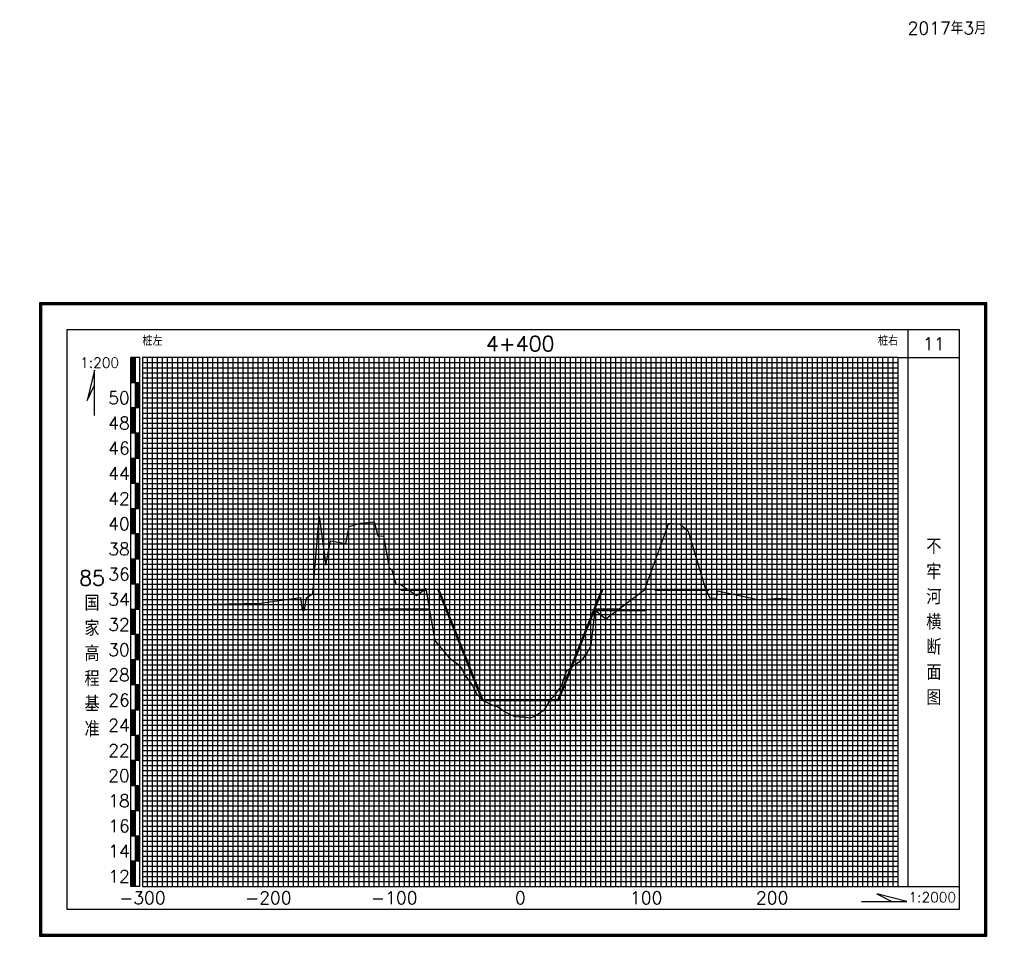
# Model space of a CAD drawing. Header units: millimetres. Extents: x 306 to 3216, y -6574 to 1225.
# Tile 23 of 27: x 545 to 936, y 240 to 604. Entities that reach past the tile are written whole.
import ezdxf
from ezdxf.enums import TextEntityAlignment as Align

# ---------------------------------------------------------------- set-up
doc = ezdxf.new("R2010")
doc.units = ezdxf.units.MM
doc.linetypes.add('DASHEDX2', pattern=[38.1, 25.4, -12.7])
for name, color, linetype in [('10mm线', 1, 'Continuous'), ('2mm线', 8, 'Continuous'), ('50mm线', 255, 'Continuous'), ('图副注记', 255, 'Continuous'), ('图框', 90, 'Continuous'), ('断面', 255, 'Continuous')]:
    doc.layers.add(name, color=color, linetype=linetype)
doc.layers.add('河道设计断面', color=6, linetype='DASHEDX2', lineweight=50)
doc.layers.add('滩面', color=90, linetype='Continuous', lineweight=50)
doc.styles.get("Standard").update_dxf_attribs({"font": 'txt.shx', "bigfont": 'hztxt.shx'})

msp = doc.modelspace()

# ---------------------------------------------------------------- linework, layer by layer
at = {"layer": '10mm线'}
for p, q in [((604.12, 259.73), (604.12, 469.73)), ((614.12, 259.73), (614.12, 469.73)), ((624.12, 259.73), (624.12, 469.73)), ((634.12, 259.73), (634.12, 469.73)), ((654.12, 259.73), (654.12, 469.73)), ((664.12, 259.73), (664.12, 469.73)), ((674.12, 259.73), (674.12, 469.73)), ((684.12, 259.73), (684.12, 469.73)), ((704.12, 259.73), (704.12, 469.73)), ((714.12, 259.73), (714.12, 469.73)), ((724.12, 259.73), (724.12, 469.73)), ((734.12, 259.73), (734.12, 469.73)), ((754.12, 259.73), (754.12, 469.73)), ((764.12, 259.73), (764.12, 469.73)), ((774.12, 259.73), (774.12, 469.73)), ((784.12, 259.73), (784.12, 469.73)), ((804.12, 259.73), (804.12, 469.73)), ((814.12, 259.73), (814.12, 469.73)), ((824.12, 259.73), (824.12, 469.73)), ((834.12, 259.73), (834.12, 469.73)), ((854.12, 259.73), (854.12, 469.73)), ((864.12, 259.73), (864.12, 469.73)), ((874.12, 259.73), (874.12, 469.73)), ((884.12, 259.73), (884.12, 469.73)), ((594.12, 459.73), (894.12, 459.73)), ((594.12, 449.73), (894.12, 449.73)), ((594.12, 439.73), (894.12, 439.73)), ((594.12, 429.73), (894.12, 429.73)), ((594.12, 419.73), (894.12, 419.73)), ((594.12, 409.73), (894.12, 409.73)), ((594.12, 399.73), (894.12, 399.73)), ((594.12, 389.73), (894.12, 389.73)), ((594.12, 379.73), (894.12, 379.73)), ((594.12, 369.73), (894.12, 369.73)), ((594.12, 359.73), (894.12, 359.73)), ((594.12, 349.73), (894.12, 349.73)), ((594.12, 339.73), (894.12, 339.73)), ((594.12, 329.73), (894.12, 329.73)), ((594.12, 319.73), (894.12, 319.73)), ((594.12, 309.73), (894.12, 309.73)), ((594.12, 299.73), (894.12, 299.73)), ((594.12, 289.73), (894.12, 289.73)), ((594.12, 279.73), (894.12, 279.73)), ((594.12, 269.73), (894.12, 269.73))]:
    msp.add_line(p, q, dxfattribs=at)
at = {"layer": '2mm线'}
for p, q in [((596.12, 259.73), (596.12, 469.73)), ((598.12, 259.73), (598.12, 469.73)), ((600.12, 259.73), (600.12, 469.73)), ((602.12, 259.73), (602.12, 469.73)), ((606.12, 259.73), (606.12, 469.73)), ((608.12, 259.73), (608.12, 469.73)), ((610.12, 259.73), (610.12, 469.73)), ((612.12, 259.73), (612.12, 469.73)), ((616.12, 259.73), (616.12, 469.73)), ((618.12, 259.73), (618.12, 469.73)), ((620.12, 259.73), (620.12, 469.73)), ((622.12, 259.73), (622.12, 469.73)), ((626.12, 259.73), (626.12, 469.73)), ((628.12, 259.73), (628.12, 469.73)), ((630.12, 259.73), (630.12, 469.73)), ((632.12, 259.73), (632.12, 469.73)), ((636.12, 259.73), (636.12, 469.73)), ((638.12, 259.73), (638.12, 469.73)), ((640.12, 259.73), (640.12, 469.73)), ((642.12, 259.73), (642.12, 469.73)), ((646.12, 259.73), (646.12, 469.73)), ((648.12, 259.73), (648.12, 469.73)), ((650.12, 259.73), (650.12, 469.73)), ((652.12, 259.73), (652.12, 469.73)), ((656.12, 259.73), (656.12, 469.73)), ((658.12, 259.73), (658.12, 469.73)), ((660.12, 259.73), (660.12, 469.73)), ((662.12, 259.73), (662.12, 469.73)), ((666.12, 259.73), (666.12, 469.73)), ((668.12, 259.73), (668.12, 469.73)), ((670.12, 259.73), (670.12, 469.73)), ((672.12, 259.73), (672.12, 469.73)), ((676.12, 259.73), (676.12, 469.73)), ((678.12, 259.73), (678.12, 469.73)), ((680.12, 259.73), (680.12, 469.73)), ((682.12, 259.73), (682.12, 469.73)), ((686.12, 259.73), (686.12, 469.73)), ((688.12, 259.73), (688.12, 469.73)), ((690.12, 259.73), (690.12, 469.73)), ((692.12, 259.73), (692.12, 469.73)), ((696.12, 259.73), (696.12, 469.73)), ((698.12, 259.73), (698.12, 469.73)), ((700.12, 259.73), (700.12, 469.73)), ((702.12, 259.73), (702.12, 469.73)), ((706.12, 259.73), (706.12, 469.73)), ((708.12, 259.73), (708.12, 469.73)), ((710.12, 259.73), (710.12, 469.73)), ((712.12, 259.73), (712.12, 469.73)), ((716.12, 259.73), (716.12, 469.73)), ((718.12, 259.73), (718.12, 469.73)), ((720.12, 259.73), (720.12, 469.73)), ((722.12, 259.73), (722.12, 469.73)), ((726.12, 259.73), (726.12, 469.73)), ((728.12, 259.73), (728.12, 469.73)), ((730.12, 259.73), (730.12, 469.73)), ((732.12, 259.73), (732.12, 469.73)), ((736.12, 259.73), (736.12, 469.73)), ((738.12, 259.73), (738.12, 469.73)), ((740.12, 259.73), (740.12, 469.73)), ((742.12, 259.73), (742.12, 469.73)), ((746.12, 259.73), (746.12, 469.73)), ((748.12, 259.73), (748.12, 469.73)), ((750.12, 259.73), (750.12, 469.73)), ((752.12, 259.73), (752.12, 469.73)), ((756.12, 259.73), (756.12, 469.73)), ((758.12, 259.73), (758.12, 469.73)), ((760.12, 259.73), (760.12, 469.73)), ((762.12, 259.73), (762.12, 469.73)), ((766.12, 259.73), (766.12, 469.73)), ((768.12, 259.73), (768.12, 469.73)), ((770.12, 259.73), (770.12, 469.73)), ((772.12, 259.73), (772.12, 469.73)), ((776.12, 259.73), (776.12, 469.73)), ((778.12, 259.73), (778.12, 469.73)), ((780.12, 259.73), (780.12, 469.73)), ((782.12, 259.73), (782.12, 469.73)), ((786.12, 259.73), (786.12, 469.73)), ((788.12, 259.73), (788.12, 469.73)), ((790.12, 259.73), (790.12, 469.73)), ((792.12, 259.73), (792.12, 469.73)), ((796.12, 259.73), (796.12, 469.73)), ((798.12, 259.73), (798.12, 469.73)), ((800.12, 259.73), (800.12, 469.73)), ((802.12, 259.73), (802.12, 469.73)), ((806.12, 259.73), (806.12, 469.73)), ((808.12, 259.73), (808.12, 469.73)), ((810.12, 259.73), (810.12, 469.73)), ((812.12, 259.73), (812.12, 469.73)), ((816.12, 259.73), (816.12, 469.73)), ((818.12, 259.73), (818.12, 469.73)), ((820.12, 259.73), (820.12, 469.73)), ((822.12, 259.73), (822.12, 469.73)), ((826.12, 259.73), (826.12, 469.73)), ((828.12, 259.73), (828.12, 469.73)), ((830.12, 259.73), (830.12, 469.73)), ((832.12, 259.73), (832.12, 469.73)), ((836.12, 259.73), (836.12, 469.73)), ((838.12, 259.73), (838.12, 469.73)), ((840.12, 259.73), (840.12, 469.73)), ((842.12, 259.73), (842.12, 469.73)), ((846.12, 259.73), (846.12, 469.73)), ((848.12, 259.73), (848.12, 469.73)), ((850.12, 259.73), (850.12, 469.73)), ((852.12, 259.73), (852.12, 469.73)), ((856.12, 259.73), (856.12, 469.73)), ((858.12, 259.73), (858.12, 469.73)), ((860.12, 259.73), (860.12, 469.73)), ((862.12, 259.73), (862.12, 469.73)), ((866.12, 259.73), (866.12, 469.73)), ((868.12, 259.73), (868.12, 469.73)), ((870.12, 259.73), (870.12, 469.73)), ((872.12, 259.73), (872.12, 469.73)), ((876.12, 259.73), (876.12, 469.73)), ((878.12, 259.73), (878.12, 469.73)), ((880.12, 259.73), (880.12, 469.73)), ((882.12, 259.73), (882.12, 469.73)), ((886.12, 259.73), (886.12, 469.73)), ((888.12, 259.73), (888.12, 469.73)), ((890.12, 259.73), (890.12, 469.73)), ((892.12, 259.73), (892.12, 469.73)), ((594.12, 467.73), (894.12, 467.73)), ((594.12, 465.73), (894.12, 465.73)), ((594.12, 463.73), (894.12, 463.73)), ((594.12, 461.73), (894.12, 461.73)), ((594.12, 457.73), (894.12, 457.73)), ((594.12, 455.73), (894.12, 455.73)), ((594.12, 453.73), (894.12, 453.73)), ((594.12, 451.73), (894.12, 451.73)), ((594.12, 447.73), (894.12, 447.73)), ((594.12, 445.73), (894.12, 445.73)), ((594.12, 443.73), (894.12, 443.73)), ((594.12, 441.73), (894.12, 441.73)), ((594.12, 437.73), (894.12, 437.73)), ((594.12, 435.73), (894.12, 435.73)), ((594.12, 433.73), (894.12, 433.73)), ((594.12, 431.73), (894.12, 431.73)), ((594.12, 427.73), (894.12, 427.73)), ((594.12, 425.73), (894.12, 425.73)), ((594.12, 423.73), (894.12, 423.73)), ((594.12, 421.73), (894.12, 421.73)), ((594.12, 417.73), (894.12, 417.73)), ((594.12, 415.73), (894.12, 415.73)), ((594.12, 413.73), (894.12, 413.73)), ((594.12, 411.73), (894.12, 411.73)), ((594.12, 407.73), (894.12, 407.73)), ((594.12, 405.73), (894.12, 405.73)), ((594.12, 403.73), (894.12, 403.73)), ((594.12, 401.73), (894.12, 401.73)), ((594.12, 397.73), (894.12, 397.73)), ((594.12, 395.73), (894.12, 395.73)), ((594.12, 393.73), (894.12, 393.73)), ((594.12, 391.73), (894.12, 391.73)), ((594.12, 387.73), (894.12, 387.73)), ((594.12, 385.73), (894.12, 385.73)), ((594.12, 383.73), (894.12, 383.73)), ((594.12, 381.73), (894.12, 381.73)), ((594.12, 377.73), (894.12, 377.73)), ((594.12, 375.73), (894.12, 375.73)), ((594.12, 373.73), (894.12, 373.73)), ((594.12, 371.73), (894.12, 371.73)), ((594.12, 367.73), (894.12, 367.73)), ((594.12, 365.73), (894.12, 365.73)), ((594.12, 363.73), (894.12, 363.73)), ((594.12, 361.73), (894.12, 361.73)), ((594.12, 357.73), (894.12, 357.73)), ((594.12, 355.73), (894.12, 355.73)), ((594.12, 353.73), (894.12, 353.73)), ((594.12, 351.73), (894.12, 351.73)), ((594.12, 347.73), (894.12, 347.73)), ((594.12, 345.73), (894.12, 345.73)), ((594.12, 343.73), (894.12, 343.73)), ((594.12, 341.73), (894.12, 341.73)), ((594.12, 337.73), (894.12, 337.73)), ((594.12, 335.73), (894.12, 335.73)), ((594.12, 333.73), (894.12, 333.73)), ((594.12, 331.73), (894.12, 331.73)), ((594.12, 327.73), (894.12, 327.73)), ((594.12, 325.73), (894.12, 325.73)), ((594.12, 323.73), (894.12, 323.73)), ((594.12, 321.73), (894.12, 321.73)), ((594.12, 317.73), (894.12, 317.73)), ((594.12, 315.73), (894.12, 315.73)), ((594.12, 313.73), (894.12, 313.73)), ((594.12, 311.73), (894.12, 311.73)), ((594.12, 307.73), (894.12, 307.73)), ((594.12, 305.73), (894.12, 305.73)), ((594.12, 303.73), (894.12, 303.73)), ((594.12, 301.73), (894.12, 301.73)), ((594.12, 297.73), (894.12, 297.73)), ((594.12, 295.73), (894.12, 295.73)), ((594.12, 293.73), (894.12, 293.73)), ((594.12, 291.73), (894.12, 291.73)), ((594.12, 287.73), (894.12, 287.73)), ((594.12, 285.73), (894.12, 285.73)), ((594.12, 283.73), (894.12, 283.73)), ((594.12, 281.73), (894.12, 281.73)), ((594.12, 277.73), (894.12, 277.73)), ((594.12, 275.73), (894.12, 275.73)), ((594.12, 273.73), (894.12, 273.73)), ((594.12, 271.73), (894.12, 271.73)), ((594.12, 267.73), (894.12, 267.73)), ((594.12, 265.73), (894.12, 265.73)), ((594.12, 263.73), (894.12, 263.73)), ((594.12, 261.73), (894.12, 261.73))]:
    msp.add_line(p, q, dxfattribs=at)
at = {"layer": '50mm线'}
for p, q in [((644.12, 259.73), (644.12, 469.73)), ((694.12, 259.73), (694.12, 469.73)), ((744.12, 259.73), (744.12, 469.73)), ((794.12, 259.73), (794.12, 469.73)), ((844.12, 259.73), (844.12, 469.73))]:
    msp.add_line(p, q, dxfattribs=at)
msp.add_lwpolyline([(594.12, 259.73), (894.12, 259.73), (894.12, 469.73), (594.12, 469.73)], close=True, dxfattribs=at)
at = {"layer": '图副注记'}
for p, q in [((589.52, 259.73), (589.52, 469.73)), ((593.12, 469.73), (589.52, 469.73)), ((589.62, 459.73), (589.62, 469.73)), ((589.72, 459.73), (589.72, 469.73)), ((589.82, 459.73), (589.82, 469.73)), ((589.92, 459.73), (589.92, 469.73)), ((590.02, 459.73), (590.02, 469.73)), ((590.12, 459.73), (590.12, 469.73)), ((590.22, 459.73), (590.22, 469.73)), ((590.32, 459.73), (590.32, 469.73)), ((590.42, 459.73), (590.42, 469.73)), ((590.52, 459.73), (590.52, 469.73)), ((590.62, 459.73), (590.62, 469.73)), ((590.72, 459.73), (590.72, 469.73)), ((590.82, 459.73), (590.82, 469.73)), ((590.92, 459.73), (590.92, 469.73)), ((591.02, 459.73), (591.02, 469.73)), ((591.12, 459.73), (591.12, 469.73)), ((591.22, 459.73), (591.22, 469.73)), ((591.32, 259.73), (591.32, 469.73)), ((593.12, 259.73), (593.12, 469.73)), ((593.12, 459.73), (589.52, 459.73)), ((591.42, 449.73), (591.42, 459.73)), ((591.52, 449.73), (591.52, 459.73)), ((591.62, 449.73), (591.62, 459.73)), ((591.72, 449.73), (591.72, 459.73)), ((591.82, 449.73), (591.82, 459.73)), ((591.92, 449.73), (591.92, 459.73)), ((592.02, 449.73), (592.02, 459.73)), ((592.12, 449.73), (592.12, 459.73)), ((592.22, 449.73), (592.22, 459.73)), ((592.32, 449.73), (592.32, 459.73)), ((592.42, 449.73), (592.42, 459.73)), ((592.52, 449.73), (592.52, 459.73)), ((592.62, 449.73), (592.62, 459.73)), ((592.72, 449.73), (592.72, 459.73)), ((592.82, 449.73), (592.82, 459.73)), ((592.92, 449.73), (592.92, 459.73)), ((593.02, 449.73), (593.02, 459.73)), ((593.12, 449.73), (589.52, 449.73)), ((589.62, 439.73), (589.62, 449.73)), ((589.72, 439.73), (589.72, 449.73)), ((589.82, 439.73), (589.82, 449.73)), ((589.92, 439.73), (589.92, 449.73)), ((590.02, 439.73), (590.02, 449.73)), ((590.12, 439.73), (590.12, 449.73)), ((590.22, 439.73), (590.22, 449.73)), ((590.32, 439.73), (590.32, 449.73)), ((590.42, 439.73), (590.42, 449.73)), ((590.52, 439.73), (590.52, 449.73)), ((590.62, 439.73), (590.62, 449.73)), ((590.72, 439.73), (590.72, 449.73)), ((590.82, 439.73), (590.82, 449.73)), ((590.92, 439.73), (590.92, 449.73)), ((591.02, 439.73), (591.02, 449.73)), ((591.12, 439.73), (591.12, 449.73)), ((591.22, 439.73), (591.22, 449.73)), ((593.12, 439.73), (589.52, 439.73)), ((591.42, 429.73), (591.42, 439.73)), ((591.52, 429.73), (591.52, 439.73)), ((591.62, 429.73), (591.62, 439.73)), ((591.72, 429.73), (591.72, 439.73)), ((591.82, 429.73), (591.82, 439.73)), ((591.92, 429.73), (591.92, 439.73)), ((592.02, 429.73), (592.02, 439.73)), ((592.12, 429.73), (592.12, 439.73)), ((592.22, 429.73), (592.22, 439.73)), ((592.32, 429.73), (592.32, 439.73)), ((592.42, 429.73), (592.42, 439.73)), ((592.52, 429.73), (592.52, 439.73)), ((592.62, 429.73), (592.62, 439.73)), ((592.72, 429.73), (592.72, 439.73)), ((592.82, 429.73), (592.82, 439.73)), ((592.92, 429.73), (592.92, 439.73)), ((593.02, 429.73), (593.02, 439.73)), ((593.12, 429.73), (589.52, 429.73)), ((589.62, 419.73), (589.62, 429.73)), ((589.72, 419.73), (589.72, 429.73)), ((589.82, 419.73), (589.82, 429.73)), ((589.92, 419.73), (589.92, 429.73)), ((590.02, 419.73), (590.02, 429.73)), ((590.12, 419.73), (590.12, 429.73)), ((590.22, 419.73), (590.22, 429.73)), ((590.32, 419.73), (590.32, 429.73)), ((590.42, 419.73), (590.42, 429.73)), ((590.52, 419.73), (590.52, 429.73)), ((590.62, 419.73), (590.62, 429.73)), ((590.72, 419.73), (590.72, 429.73)), ((590.82, 419.73), (590.82, 429.73)), ((590.92, 419.73), (590.92, 429.73)), ((591.02, 419.73), (591.02, 429.73)), ((591.12, 419.73), (591.12, 429.73)), ((591.22, 419.73), (591.22, 429.73)), ((593.12, 419.73), (589.52, 419.73)), ((591.42, 409.73), (591.42, 419.73)), ((591.52, 409.73), (591.52, 419.73)), ((591.62, 409.73), (591.62, 419.73)), ((591.72, 409.73), (591.72, 419.73)), ((591.82, 409.73), (591.82, 419.73)), ((591.92, 409.73), (591.92, 419.73)), ((592.02, 409.73), (592.02, 419.73)), ((592.12, 409.73), (592.12, 419.73)), ((592.22, 409.73), (592.22, 419.73)), ((592.32, 409.73), (592.32, 419.73)), ((592.42, 409.73), (592.42, 419.73)), ((592.52, 409.73), (592.52, 419.73)), ((592.62, 409.73), (592.62, 419.73)), ((592.72, 409.73), (592.72, 419.73)), ((592.82, 409.73), (592.82, 419.73)), ((592.92, 409.73), (592.92, 419.73)), ((593.02, 409.73), (593.02, 419.73)), ((593.12, 409.73), (589.52, 409.73)), ((589.62, 399.73), (589.62, 409.73)), ((589.72, 399.73), (589.72, 409.73)), ((589.82, 399.73), (589.82, 409.73)), ((589.92, 399.73), (589.92, 409.73)), ((590.02, 399.73), (590.02, 409.73)), ((590.12, 399.73), (590.12, 409.73)), ((590.22, 399.73), (590.22, 409.73)), ((590.32, 399.73), (590.32, 409.73)), ((590.42, 399.73), (590.42, 409.73)), ((590.52, 399.73), (590.52, 409.73)), ((590.62, 399.73), (590.62, 409.73)), ((590.72, 399.73), (590.72, 409.73)), ((590.82, 399.73), (590.82, 409.73)), ((590.92, 399.73), (590.92, 409.73)), ((591.02, 399.73), (591.02, 409.73)), ((591.12, 399.73), (591.12, 409.73)), ((591.22, 399.73), (591.22, 409.73)), ((593.12, 399.73), (589.52, 399.73)), ((591.42, 389.73), (591.42, 399.73)), ((591.52, 389.73), (591.52, 399.73)), ((591.62, 389.73), (591.62, 399.73)), ((591.72, 389.73), (591.72, 399.73)), ((591.82, 389.73), (591.82, 399.73)), ((591.92, 389.73), (591.92, 399.73)), ((592.02, 389.73), (592.02, 399.73)), ((592.12, 389.73), (592.12, 399.73)), ((592.22, 389.73), (592.22, 399.73)), ((592.32, 389.73), (592.32, 399.73)), ((592.42, 389.73), (592.42, 399.73)), ((592.52, 389.73), (592.52, 399.73)), ((592.62, 389.73), (592.62, 399.73)), ((592.72, 389.73), (592.72, 399.73)), ((592.82, 389.73), (592.82, 399.73)), ((592.92, 389.73), (592.92, 399.73)), ((593.02, 389.73), (593.02, 399.73)), ((593.12, 389.73), (589.52, 389.73)), ((589.62, 379.73), (589.62, 389.73)), ((589.72, 379.73), (589.72, 389.73)), ((589.82, 379.73), (589.82, 389.73)), ((589.92, 379.73), (589.92, 389.73)), ((590.02, 379.73), (590.02, 389.73)), ((590.12, 379.73), (590.12, 389.73)), ((590.22, 379.73), (590.22, 389.73)), ((590.32, 379.73), (590.32, 389.73)), ((590.42, 379.73), (590.42, 389.73)), ((590.52, 379.73), (590.52, 389.73)), ((590.62, 379.73), (590.62, 389.73)), ((590.72, 379.73), (590.72, 389.73)), ((590.82, 379.73), (590.82, 389.73)), ((590.92, 379.73), (590.92, 389.73)), ((591.02, 379.73), (591.02, 389.73)), ((591.12, 379.73), (591.12, 389.73)), ((591.22, 379.73), (591.22, 389.73)), ((593.12, 379.73), (589.52, 379.73)), ((591.42, 369.73), (591.42, 379.73)), ((591.52, 369.73), (591.52, 379.73)), ((591.62, 369.73), (591.62, 379.73)), ((591.72, 369.73), (591.72, 379.73)), ((591.82, 369.73), (591.82, 379.73)), ((591.92, 369.73), (591.92, 379.73)), ((592.02, 369.73), (592.02, 379.73)), ((592.12, 369.73), (592.12, 379.73)), ((592.22, 369.73), (592.22, 379.73)), ((592.32, 369.73), (592.32, 379.73)), ((592.42, 369.73), (592.42, 379.73)), ((592.52, 369.73), (592.52, 379.73)), ((592.62, 369.73), (592.62, 379.73)), ((592.72, 369.73), (592.72, 379.73)), ((592.82, 369.73), (592.82, 379.73)), ((592.92, 369.73), (592.92, 379.73)), ((593.02, 369.73), (593.02, 379.73)), ((593.12, 369.73), (589.52, 369.73)), ((589.62, 359.73), (589.62, 369.73)), ((589.72, 359.73), (589.72, 369.73)), ((589.82, 359.73), (589.82, 369.73)), ((589.92, 359.73), (589.92, 369.73)), ((590.02, 359.73), (590.02, 369.73)), ((590.12, 359.73), (590.12, 369.73)), ((590.22, 359.73), (590.22, 369.73)), ((590.32, 359.73), (590.32, 369.73)), ((590.42, 359.73), (590.42, 369.73)), ((590.52, 359.73), (590.52, 369.73)), ((590.62, 359.73), (590.62, 369.73)), ((590.72, 359.73), (590.72, 369.73)), ((590.82, 359.73), (590.82, 369.73)), ((590.92, 359.73), (590.92, 369.73)), ((591.02, 359.73), (591.02, 369.73)), ((591.12, 359.73), (591.12, 369.73)), ((591.22, 359.73), (591.22, 369.73)), ((593.12, 359.73), (589.52, 359.73)), ((591.42, 349.73), (591.42, 359.73)), ((591.52, 349.73), (591.52, 359.73)), ((591.62, 349.73), (591.62, 359.73)), ((591.72, 349.73), (591.72, 359.73)), ((591.82, 349.73), (591.82, 359.73)), ((591.92, 349.73), (591.92, 359.73)), ((592.02, 349.73), (592.02, 359.73)), ((592.12, 349.73), (592.12, 359.73)), ((592.22, 349.73), (592.22, 359.73)), ((592.32, 349.73), (592.32, 359.73)), ((592.42, 349.73), (592.42, 359.73)), ((592.52, 349.73), (592.52, 359.73)), ((592.62, 349.73), (592.62, 359.73)), ((592.72, 349.73), (592.72, 359.73)), ((592.82, 349.73), (592.82, 359.73)), ((592.92, 349.73), (592.92, 359.73)), ((593.02, 349.73), (593.02, 359.73)), ((593.12, 349.73), (589.52, 349.73)), ((589.62, 339.73), (589.62, 349.73)), ((589.72, 339.73), (589.72, 349.73)), ((589.82, 339.73), (589.82, 349.73)), ((589.92, 339.73), (589.92, 349.73)), ((590.02, 339.73), (590.02, 349.73)), ((590.12, 339.73), (590.12, 349.73)), ((590.22, 339.73), (590.22, 349.73)), ((590.32, 339.73), (590.32, 349.73)), ((590.42, 339.73), (590.42, 349.73)), ((590.52, 339.73), (590.52, 349.73)), ((590.62, 339.73), (590.62, 349.73)), ((590.72, 339.73), (590.72, 349.73)), ((590.82, 339.73), (590.82, 349.73)), ((590.92, 339.73), (590.92, 349.73)), ((591.02, 339.73), (591.02, 349.73)), ((591.12, 339.73), (591.12, 349.73)), ((591.22, 339.73), (591.22, 349.73)), ((593.12, 339.73), (589.52, 339.73)), ((591.42, 329.73), (591.42, 339.73)), ((591.52, 329.73), (591.52, 339.73)), ((591.62, 329.73), (591.62, 339.73)), ((591.72, 329.73), (591.72, 339.73)), ((591.82, 329.73), (591.82, 339.73)), ((591.92, 329.73), (591.92, 339.73)), ((592.02, 329.73), (592.02, 339.73)), ((592.12, 329.73), (592.12, 339.73)), ((592.22, 329.73), (592.22, 339.73)), ((592.32, 329.73), (592.32, 339.73)), ((592.42, 329.73), (592.42, 339.73)), ((592.52, 329.73), (592.52, 339.73)), ((592.62, 329.73), (592.62, 339.73)), ((592.72, 329.73), (592.72, 339.73)), ((592.82, 329.73), (592.82, 339.73)), ((592.92, 329.73), (592.92, 339.73)), ((593.02, 329.73), (593.02, 339.73)), ((593.12, 329.73), (589.52, 329.73)), ((589.62, 319.73), (589.62, 329.73)), ((589.72, 319.73), (589.72, 329.73)), ((589.82, 319.73), (589.82, 329.73)), ((589.92, 319.73), (589.92, 329.73)), ((590.02, 319.73), (590.02, 329.73)), ((590.12, 319.73), (590.12, 329.73)), ((590.22, 319.73), (590.22, 329.73)), ((590.32, 319.73), (590.32, 329.73)), ((590.42, 319.73), (590.42, 329.73)), ((590.52, 319.73), (590.52, 329.73)), ((590.62, 319.73), (590.62, 329.73)), ((590.72, 319.73), (590.72, 329.73)), ((590.82, 319.73), (590.82, 329.73)), ((590.92, 319.73), (590.92, 329.73)), ((591.02, 319.73), (591.02, 329.73)), ((591.12, 319.73), (591.12, 329.73)), ((591.22, 319.73), (591.22, 329.73)), ((593.12, 319.73), (589.52, 319.73)), ((591.42, 309.73), (591.42, 319.73)), ((591.52, 309.73), (591.52, 319.73)), ((591.62, 309.73), (591.62, 319.73)), ((591.72, 309.73), (591.72, 319.73)), ((591.82, 309.73), (591.82, 319.73)), ((591.92, 309.73), (591.92, 319.73)), ((592.02, 309.73), (592.02, 319.73)), ((592.12, 309.73), (592.12, 319.73)), ((592.22, 309.73), (592.22, 319.73)), ((592.32, 309.73), (592.32, 319.73)), ((592.42, 309.73), (592.42, 319.73)), ((592.52, 309.73), (592.52, 319.73)), ((592.62, 309.73), (592.62, 319.73)), ((592.72, 309.73), (592.72, 319.73)), ((592.82, 309.73), (592.82, 319.73)), ((592.92, 309.73), (592.92, 319.73)), ((593.02, 309.73), (593.02, 319.73)), ((593.12, 309.73), (589.52, 309.73)), ((589.62, 299.73), (589.62, 309.73)), ((589.72, 299.73), (589.72, 309.73)), ((589.82, 299.73), (589.82, 309.73)), ((589.92, 299.73), (589.92, 309.73)), ((590.02, 299.73), (590.02, 309.73)), ((590.12, 299.73), (590.12, 309.73)), ((590.22, 299.73), (590.22, 309.73)), ((590.32, 299.73), (590.32, 309.73)), ((590.42, 299.73), (590.42, 309.73)), ((590.52, 299.73), (590.52, 309.73)), ((590.62, 299.73), (590.62, 309.73)), ((590.72, 299.73), (590.72, 309.73)), ((590.82, 299.73), (590.82, 309.73)), ((590.92, 299.73), (590.92, 309.73)), ((591.02, 299.73), (591.02, 309.73)), ((591.12, 299.73), (591.12, 309.73)), ((591.22, 299.73), (591.22, 309.73)), ((593.12, 299.73), (589.52, 299.73)), ((591.42, 289.73), (591.42, 299.73)), ((591.52, 289.73), (591.52, 299.73)), ((591.62, 289.73), (591.62, 299.73)), ((591.72, 289.73), (591.72, 299.73)), ((591.82, 289.73), (591.82, 299.73)), ((591.92, 289.73), (591.92, 299.73)), ((592.02, 289.73), (592.02, 299.73)), ((592.12, 289.73), (592.12, 299.73)), ((592.22, 289.73), (592.22, 299.73)), ((592.32, 289.73), (592.32, 299.73)), ((592.42, 289.73), (592.42, 299.73)), ((592.52, 289.73), (592.52, 299.73)), ((592.62, 289.73), (592.62, 299.73)), ((592.72, 289.73), (592.72, 299.73)), ((592.82, 289.73), (592.82, 299.73)), ((592.92, 289.73), (592.92, 299.73)), ((593.02, 289.73), (593.02, 299.73)), ((593.12, 289.73), (589.52, 289.73)), ((589.62, 279.73), (589.62, 289.73)), ((589.72, 279.73), (589.72, 289.73)), ((589.82, 279.73), (589.82, 289.73)), ((589.92, 279.73), (589.92, 289.73)), ((590.02, 279.73), (590.02, 289.73)), ((590.12, 279.73), (590.12, 289.73)), ((590.22, 279.73), (590.22, 289.73)), ((590.32, 279.73), (590.32, 289.73)), ((590.42, 279.73), (590.42, 289.73)), ((590.52, 279.73), (590.52, 289.73)), ((590.62, 279.73), (590.62, 289.73)), ((590.72, 279.73), (590.72, 289.73)), ((590.82, 279.73), (590.82, 289.73)), ((590.92, 279.73), (590.92, 289.73)), ((591.02, 279.73), (591.02, 289.73)), ((591.12, 279.73), (591.12, 289.73)), ((591.22, 279.73), (591.22, 289.73)), ((593.12, 279.73), (589.52, 279.73)), ((591.42, 269.73), (591.42, 279.73)), ((591.52, 269.73), (591.52, 279.73)), ((591.62, 269.73), (591.62, 279.73)), ((591.72, 269.73), (591.72, 279.73)), ((591.82, 269.73), (591.82, 279.73)), ((591.92, 269.73), (591.92, 279.73)), ((592.02, 269.73), (592.02, 279.73)), ((592.12, 269.73), (592.12, 279.73)), ((592.22, 269.73), (592.22, 279.73)), ((592.32, 269.73), (592.32, 279.73)), ((592.42, 269.73), (592.42, 279.73)), ((592.52, 269.73), (592.52, 279.73)), ((592.62, 269.73), (592.62, 279.73)), ((592.72, 269.73), (592.72, 279.73)), ((592.82, 269.73), (592.82, 279.73)), ((592.92, 269.73), (592.92, 279.73)), ((593.02, 269.73), (593.02, 279.73)), ((593.12, 269.73), (589.52, 269.73)), ((589.62, 259.73), (589.62, 269.73)), ((589.72, 259.73), (589.72, 269.73)), ((589.82, 259.73), (589.82, 269.73)), ((589.92, 259.73), (589.92, 269.73)), ((590.02, 259.73), (590.02, 269.73)), ((590.12, 259.73), (590.12, 269.73)), ((590.22, 259.73), (590.22, 269.73)), ((590.32, 259.73), (590.32, 269.73)), ((590.42, 259.73), (590.42, 269.73)), ((590.52, 259.73), (590.52, 269.73)), ((590.62, 259.73), (590.62, 269.73)), ((590.72, 259.73), (590.72, 269.73)), ((590.82, 259.73), (590.82, 269.73)), ((590.92, 259.73), (590.92, 269.73)), ((591.02, 259.73), (591.02, 269.73)), ((591.12, 259.73), (591.12, 269.73)), ((591.22, 259.73), (591.22, 269.73)), ((593.12, 259.73), (589.52, 259.73))]:
    msp.add_line(p, q, dxfattribs=at)
for points in [[(575.12, 446.73), (575.12, 464.73), (572.12, 452.73), (575.12, 458.73)], [(879.62, 253.73), (897.62, 253.73), (885.62, 256.73), (891.62, 253.73)]]:
    msp.add_lwpolyline(points, dxfattribs=at)
at = {"layer": '图框'}
for p, q in [((898.12, 259.73), (898.12, 480.73)), ((894.12, 469.73), (918.52, 469.73)), ((894.12, 259.73), (918.52, 259.73))]:
    msp.add_line(p, q, dxfattribs=at)
for points in [[(553.32, 239.93), (929.32, 239.93), (929.32, 491.53), (553.32, 491.53)], [(553.52, 240.13), (929.12, 240.13), (929.12, 491.33), (553.52, 491.33)], [(553.72, 240.33), (928.92, 240.33), (928.92, 491.13), (553.72, 491.13)], [(553.92, 240.53), (928.72, 240.53), (928.72, 490.93), (553.92, 490.93)], [(554.12, 240.73), (928.52, 240.73), (928.52, 490.73), (554.12, 490.73)], [(564.12, 250.73), (918.52, 250.73), (918.52, 480.73), (564.12, 480.73)]]:
    msp.add_lwpolyline(points, close=True, dxfattribs=at)
at = {"layer": '断面'}
msp.add_lwpolyline([(615.46, 371.71), (641.05, 372.17), (656.92, 374.46), (657.5, 369.4), (658.48, 369.42), (659.21, 374.38), (661.77, 376.06), (664.31, 406.7), (666.9, 387.33), (668.76, 397.01), (674.93, 395.85), (676.21, 402.71), (680.71, 403.94), (686.16, 404.56), (687.59, 398.93), (689.86, 398.79), (692.1, 386.28), (693.18, 385.52), (694.74, 379.9), (696.81, 379.54), (702.88, 375.24), (706.58, 378.08), (708.28, 368.64), (710.18, 357.28), (713.49, 353.46), (715.85, 350.45), (719.38, 348.02), (721.08, 345.95), (721.96, 343.75), (724.9, 339.92), (726.89, 336.1), (729.31, 333.6), (734.02, 331.38), (734.94, 331.28), (736.57, 330.08), (738.34, 328.98), (740.14, 328.03), (742.03, 327.18), (743.96, 327.13), (745.87, 327.08), (747.82, 326.73), (749.78, 327.28), (751.77, 328.73), (753.81, 329.83), (755.99, 333.68), (758.28, 336.23), (760.5, 339.28), (762.47, 345.28), (764.43, 346.78), (765.64, 347.68), (768.71, 349.67), (770.59, 352.23), (772.31, 355.42), (773.87, 369.45), (778.04, 365.95), (793.64, 377.61), (803.05, 404.04), (807.57, 403.63), (810.74, 400.87), (817.45, 378.71), (819.38, 374.26), (822.17, 374.29), (822.41, 377.16), (839.07, 373.55), (846.71, 374.18), (854.11, 373.71)], dxfattribs=at)
at = {"layer": '河道设计断面', "linetype": 'ByBlock', "lineweight": 50, "ltscale": 0.2}
msp.add_lwpolyline([(711.6, 377.53), (729.12, 333.73), (759.12, 333.73), (776.64, 377.53)], dxfattribs=at)
at = {"layer": '河道设计断面'}
for points in [[(708.08, 369.73), (688.08, 369.73)], [(773.52, 369.73), (783.09, 369.73)]]:
    msp.add_lwpolyline(points, dxfattribs=at)
at = {"layer": '滩面'}
for points in [[(706.68, 377.53), (696.68, 377.53)], [(797.53, 377.53), (819.11, 377.53)], [(773.87, 369.45), (793.87, 369.45)]]:
    msp.add_lwpolyline(points, dxfattribs=at)

# ---------------------------------------------------------------- texts
at = {"layer": '图副注记'}
for s, height, p in [('2017年3月', 5, (929.32, 596.61)), ('桩右', 4, (894.12, 473.23)), ('1:2000', 4, (917.12, 252.23))]:
    msp.add_text(s, height=height, dxfattribs=at).set_placement(p, align=Align.BOTTOM_RIGHT)
msp.add_text('桩左', height=4, dxfattribs=at).set_placement((594.12, 473.23), align=Align.BOTTOM_LEFT)
msp.add_text('1:200', height=4, dxfattribs=at).set_placement((577.12, 467.73), align=Align.MIDDLE_CENTER)
at = {"layer": '图副注记', "insert": (574.12, 352.23), "char_height": 6, "width": 10, "attachment_point": 5}
msp.add_mtext('85国家高程基准', dxfattribs=at)
at = {"layer": '断面'}
for s, height, p in [('4+400', 6, (744.12, 475.23)), ('11', 5, (908.32, 475.23)), ('-300', 5, (594.12, 255.23)), ('-200', 5, (644.12, 255.23)), ('-100', 5, (694.12, 255.23)), ('0', 5, (744.12, 255.23)), ('100', 5, (794.12, 255.23)), ('200', 5, (844.12, 255.23))]:
    msp.add_text(s, height=height, dxfattribs=at).set_placement(p, align=Align.MIDDLE_CENTER)
for s, p in [('50', (589.12, 449.73)), ('48', (589.12, 439.73)), ('46', (589.12, 429.73)), ('44', (589.12, 419.73)), ('42', (589.12, 409.73)), ('40', (589.12, 399.73)), ('38', (589.12, 389.73)), ('36', (589.12, 379.73)), ('34', (589.12, 369.73)), ('32', (589.12, 359.73)), ('30', (589.12, 349.73)), ('28', (589.12, 339.73)), ('26', (589.12, 329.73)), ('24', (589.12, 319.73)), ('22', (589.12, 309.73)), ('20', (589.12, 299.73)), ('18', (589.12, 289.73)), ('16', (589.12, 279.73)), ('14', (589.12, 269.73)), ('12', (589.12, 259.73))]:
    msp.add_text(s, height=5, dxfattribs=at).set_placement(p, align=Align.BOTTOM_RIGHT)
at = {"layer": '断面', "insert": (908.32, 364.73), "char_height": 6, "width": 10, "attachment_point": 5}
msp.add_mtext('不牢河横断面图', dxfattribs=at)

doc.saveas('drawing.dxf')
